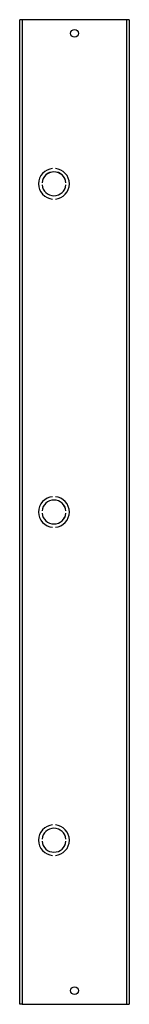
# Model space of a CAD drawing. Header units: inches. Extents: x 0.1 to 61, y -11 to 48.8.
import ezdxf

# ---------------------------------------------------------------- set-up
doc = ezdxf.new("R2010")
doc.units = ezdxf.units.IN
doc.header["$MEASUREMENT"] = 0
doc.layers.add('Visible Edges(ANSI)', color=7, linetype='Continuous', lineweight=25)
doc.layers.add('Visible Tangent Edges(ANSI)', color=7, linetype='Continuous', lineweight=25)

msp = doc.modelspace()

# ---------------------------------------------------------------- linework, layer by layer
at = {"layer": 'Visible Edges(ANSI)'}
for p, q in [((57.107, 48.78), (57.021, 48.78)), ((57.021, 12.78), (57.021, 48.78)), ((60.935, 48.78), (57.107, 48.78)), ((61.021, 48.78), (60.935, 48.78)), ((61.021, 48.78), (61.021, 12.78)), ((58.221, 43.341), (58.221, 43.341)), ((58.321, 43.341), (58.321, 43.341)), ((57.835, 42.82), (57.835, 42.82)), ((57.835, 42.74), (57.835, 42.74)), ((58.706, 42.82), (58.706, 42.82)), ((58.706, 42.74), (58.706, 42.74)), ((58.221, 42.22), (58.221, 42.22)), ((58.321, 42.22), (58.321, 42.22)), ((58.221, 31.341), (58.221, 31.341)), ((58.321, 31.341), (58.321, 31.341)), ((57.835, 30.82), (57.835, 30.82)), ((57.835, 30.74), (57.835, 30.74)), ((58.706, 30.82), (58.706, 30.82)), ((58.706, 30.74), (58.706, 30.74)), ((58.221, 30.22), (58.221, 30.22)), ((58.321, 30.22), (58.321, 30.22)), ((58.221, 19.341), (58.221, 19.341)), ((58.321, 19.341), (58.321, 19.341)), ((57.835, 18.82), (57.835, 18.82)), ((57.835, 18.74), (57.835, 18.74)), ((58.706, 18.82), (58.706, 18.82)), ((58.706, 18.74), (58.706, 18.74)), ((58.221, 18.22), (58.221, 18.22)), ((58.321, 18.22), (58.321, 18.22)), ((57.107, 12.78), (57.021, 12.78)), ((57.107, 12.78), (60.935, 12.78)), ((60.935, 12.78), (61.021, 12.78))]:
    msp.add_line(p, q, dxfattribs=at)
for centre in [(59.021, 48.28), (59.021, 13.28)]:
    msp.add_circle(centre, 0.141, dxfattribs=at)
for centre, radius, start, end in [((58.271, 42.78), 0.562, 95.0997, 264.9003), ((58.271, 42.78), 0.562, 95.1006, 264.8994), ((58.271, 42.78), 0.437, 5.247, 174.753), ((58.271, 42.78), 0.438, 5.2458, 174.7542), ((58.271, 42.78), 0.562, 275.1006, 84.8994), ((58.271, 42.78), 0.562, 275.0997, 84.9003), ((58.271, 42.78), 0.438, 185.2458, 354.7542), ((58.271, 42.78), 0.437, 185.247, 354.753), ((58.271, 30.78), 0.562, 95.0997, 264.9003), ((58.271, 30.78), 0.562, 95.1006, 264.8994), ((58.271, 30.78), 0.562, 275.1006, 84.8994), ((58.271, 30.78), 0.562, 275.0997, 84.9003), ((58.271, 30.78), 0.437, 5.247, 174.753), ((58.271, 30.78), 0.438, 5.2458, 174.7542), ((58.271, 30.78), 0.438, 185.2458, 354.7542), ((58.271, 30.78), 0.437, 185.247, 354.753), ((58.271, 18.78), 0.562, 95.0997, 264.9003), ((58.271, 18.78), 0.562, 95.1006, 264.8994), ((58.271, 18.78), 0.437, 5.247, 174.753), ((58.271, 18.78), 0.438, 5.2458, 174.7542), ((58.271, 18.78), 0.562, 275.1006, 84.8994), ((58.271, 18.78), 0.562, 275.0997, 84.9003), ((58.271, 18.78), 0.438, 185.2458, 354.7542), ((58.271, 18.78), 0.437, 185.247, 354.753)]:
    msp.add_arc(centre, radius, start, end, dxfattribs=at)
at = {"layer": 'Visible Tangent Edges(ANSI)'}
for p, q in [((57.107, 48.78), (57.107, 12.78)), ((60.935, 12.78), (60.935, 48.78))]:
    msp.add_line(p, q, dxfattribs=at)

doc.saveas('drawing.dxf')
